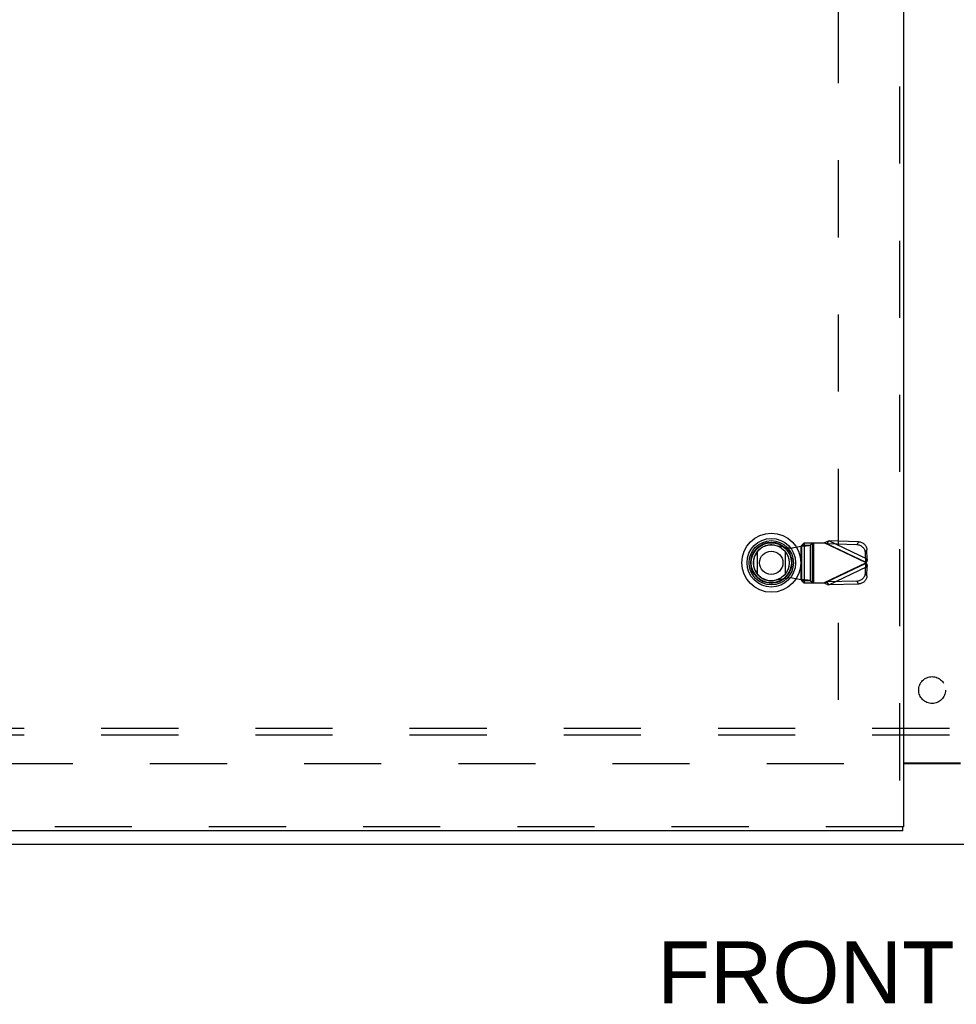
# Model space of a CAD drawing. Header units: inches. Extents: x 0 to 262, y 0 to 169.
# Tile 46 of 256: x 64 to 81, y 46 to 65. Entities that reach past the tile are written whole.
import ezdxf

# ---------------------------------------------------------------- set-up
doc = ezdxf.new("R2010")
doc.units = ezdxf.units.IN
doc.header["$LTSCALE"] = 14.384615
doc.header["$MEASUREMENT"] = 0
doc.linetypes.add('HIDDEN', pattern=[0.2, 0.1, -0.1])
doc.layers.get('0').update_dxf_attribs({"linetype": 'CONTINUOUS'})
for name, color, linetype in [('DEFAULT_2', 8, 'HIDDEN'), ('DIMENSIONS', 7, 'CONTINUOUS'), ('LEFTHAND_DOOR_ASSEMBLY', 7, 'CONTINUOUS'), ('SUBPANEL', 7, 'CONTINUOUS')]:
    doc.layers.add(name, color=color, linetype=linetype)
doc.styles.get("Standard").update_dxf_attribs({"font": 'arial.ttf'})

msp = doc.modelspace()

# ---------------------------------------------------------------- linework, layer by layer
at = {"color": 3, "linetype": 'Continuous'}
msp.add_line((80.307, 50.741), (81.37, 50.741), dxfattribs=at)
at = {"color": 7, "linetype": 'Continuous'}
for p, q in [((81.37, 50.726), (80.307, 50.726)), ((44.891, 49.226), (116.787, 49.226))]:
    msp.add_line(p, q, dxfattribs=at)
at = {"layer": 'DEFAULT_2', "color": 8, "linetype": 'HIDDEN'}
for p, q in [((79.089, 119.524), (79.089, 50.927)), ((79.193, 50.726), (46.589, 50.726))]:
    msp.add_line(p, q, dxfattribs=at)
at = {"layer": 'LEFTHAND_DOOR_ASSEMBLY', "color": 8, "linetype": 'HIDDEN'}
for p, q in [((80.232, 120.901), (80.232, 49.551)), ((77.901, 54.803), (78.195, 54.749)), ((78.195, 54.749), (78.392, 54.787)), ((78.392, 54.787), (78.427, 54.79)), ((78.392, 54.787), (78.392, 54.16)), ((78.45, 54.848), (78.411, 54.806)), ((78.411, 54.806), (78.566, 54.806)), ((78.411, 54.141), (78.411, 54.806)), ((78.45, 54.848), (78.825, 54.848)), ((78.454, 54.848), (78.454, 54.1)), ((78.566, 54.806), (78.605, 54.848)), ((78.566, 54.806), (78.566, 54.141)), ((78.609, 54.1), (78.609, 54.848)), ((78.628, 54.848), (78.628, 54.1)), ((78.854, 54.838), (78.825, 54.848)), ((79.612, 54.474), (78.825, 54.848)), ((78.883, 54.829), (78.91, 54.886)), ((79.437, 54.811), (78.883, 54.829)), ((78.883, 54.829), (79.603, 54.486)), ((79.464, 54.867), (78.91, 54.886)), ((79.63, 54.543), (78.91, 54.886)), ((79.464, 54.867), (79.437, 54.811)), ((79.597, 54.659), (79.624, 54.716)), ((79.603, 54.486), (79.597, 54.659)), ((79.63, 54.543), (79.624, 54.716)), ((79.612, 54.474), (78.825, 54.1)), ((79.603, 54.461), (78.883, 54.118)), ((78.91, 54.062), (79.63, 54.404)), ((79.597, 54.288), (79.603, 54.461)), ((79.63, 54.543), (79.603, 54.486)), ((79.603, 54.461), (79.63, 54.404)), ((79.624, 54.232), (79.63, 54.404)), ((79.624, 54.232), (79.597, 54.288)), ((78.195, 54.198), (77.901, 54.144)), ((78.392, 54.16), (78.195, 54.198)), ((78.566, 54.141), (78.411, 54.141)), ((78.411, 54.141), (78.45, 54.1)), ((78.45, 54.1), (78.825, 54.1)), ((78.605, 54.1), (78.566, 54.141)), ((78.825, 54.1), (78.854, 54.109)), ((78.854, 54.109), (78.873, 54.115)), ((78.873, 54.115), (78.883, 54.118)), ((79.437, 54.136), (78.883, 54.118)), ((78.91, 54.062), (78.883, 54.118)), ((79.464, 54.08), (78.91, 54.062)), ((79.437, 54.136), (79.464, 54.08)), ((80.294, 49.551), (45.507, 49.551))]:
    msp.add_line(p, q, dxfattribs=at)
at = {"layer": 'LEFTHAND_DOOR_ASSEMBLY', "color": 3, "linetype": 'Continuous'}
for p, q in [((80.307, 120.901), (80.307, 49.551)), ((80.294, 49.476), (45.507, 49.476))]:
    msp.add_line(p, q, dxfattribs=at)
at = {"layer": 'LEFTHAND_DOOR_ASSEMBLY', "color": 7, "linetype": 'Continuous'}
for p, q in [((77.583, 54.26), (77.583, 54.691)), ((78.095, 54.691), (78.095, 54.26)), ((80.307, 49.551), (80.294, 49.551)), ((80.294, 49.476), (80.294, 49.551))]:
    msp.add_line(p, q, dxfattribs=at)
at = {"layer": 'LEFTHAND_DOOR_ASSEMBLY', "color": 8, "linetype": 'HIDDEN'}
for points in [[(78.411, 54.806), (78.41, 54.803), (78.409, 54.801), (78.407, 54.799), (78.404, 54.796), (78.402, 54.794), (78.399, 54.792), (78.395, 54.789), (78.392, 54.787)], [(78.427, 54.79), (78.444, 54.791), (78.46, 54.792), (78.476, 54.794), (78.491, 54.795), (78.505, 54.796), (78.518, 54.798), (78.53, 54.799), (78.54, 54.8), (78.549, 54.802), (78.556, 54.803), (78.562, 54.804), (78.566, 54.806)], [(78.825, 54.848), (78.839, 54.854), (78.853, 54.861), (78.868, 54.867), (78.882, 54.874), (78.896, 54.88), (78.91, 54.886)], [(78.883, 54.829), (78.873, 54.832), (78.854, 54.838)], [(79.597, 54.659), (79.596, 54.673), (79.593, 54.688), (79.589, 54.702), (79.584, 54.715), (79.577, 54.729), (79.568, 54.741), (79.559, 54.753), (79.548, 54.764), (79.537, 54.774), (79.524, 54.783), (79.511, 54.791), (79.497, 54.798), (79.483, 54.803), (79.468, 54.807), (79.453, 54.809), (79.437, 54.811)], [(79.464, 54.867), (79.48, 54.866), (79.495, 54.864), (79.51, 54.86), (79.524, 54.854), (79.538, 54.848), (79.551, 54.84), (79.564, 54.831), (79.575, 54.821), (79.586, 54.81), (79.595, 54.798), (79.604, 54.785), (79.611, 54.772), (79.616, 54.758), (79.62, 54.744), (79.623, 54.73), (79.624, 54.716)], [(79.608, 54.48), (79.606, 54.482), (79.605, 54.484), (79.603, 54.486)], [(79.603, 54.461), (79.605, 54.463), (79.606, 54.465), (79.608, 54.467), (79.609, 54.469), (79.612, 54.474)], [(79.612, 54.474), (79.611, 54.476), (79.608, 54.48)], [(79.622, 54.509), (79.615, 54.485), (79.612, 54.474)], [(79.612, 54.474), (79.619, 54.45), (79.622, 54.438), (79.625, 54.426), (79.628, 54.415), (79.63, 54.404)], [(79.63, 54.543), (79.628, 54.532), (79.625, 54.521), (79.622, 54.509)], [(79.437, 54.136), (79.453, 54.138), (79.468, 54.14), (79.483, 54.144), (79.497, 54.15), (79.511, 54.156), (79.524, 54.164), (79.537, 54.173), (79.548, 54.183), (79.559, 54.194), (79.568, 54.206), (79.577, 54.218), (79.584, 54.232), (79.589, 54.245), (79.593, 54.26), (79.596, 54.274), (79.597, 54.288)], [(79.624, 54.232), (79.623, 54.217), (79.62, 54.203), (79.616, 54.189), (79.611, 54.175), (79.604, 54.162), (79.595, 54.149), (79.586, 54.137), (79.575, 54.126), (79.564, 54.116), (79.551, 54.107), (79.538, 54.099), (79.524, 54.093), (79.51, 54.088), (79.495, 54.084), (79.48, 54.081), (79.464, 54.08)], [(78.566, 54.141), (78.562, 54.143), (78.556, 54.144), (78.549, 54.145), (78.54, 54.147), (78.53, 54.148), (78.518, 54.149), (78.505, 54.151), (78.491, 54.152), (78.476, 54.153), (78.46, 54.155), (78.444, 54.156), (78.427, 54.157), (78.392, 54.16)], [(78.411, 54.141), (78.41, 54.144), (78.409, 54.146), (78.407, 54.148), (78.404, 54.151), (78.402, 54.153), (78.399, 54.155), (78.395, 54.158), (78.392, 54.16)], [(78.91, 54.062), (78.896, 54.067), (78.882, 54.074), (78.868, 54.08), (78.853, 54.086), (78.839, 54.093), (78.825, 54.1)]]:
    msp.add_lwpolyline(points, dxfattribs=at)
at = {"layer": 'LEFTHAND_DOOR_ASSEMBLY', "color": 7, "linetype": 'Continuous'}
for radius in [0.551, 0.453, 0.413, 0.384, 0.374, 0.335, 0.217]:
    msp.add_circle((77.839, 54.476), radius, dxfattribs=at)
at = {"layer": 'LEFTHAND_DOOR_ASSEMBLY', "color": 8, "linetype": 'HIDDEN'}
msp.add_arc((77.841, 54.474), 0.335, 79.673, 280.327, dxfattribs=at)
at = {"layer": 'SUBPANEL', "color": 8, "linetype": 'HIDDEN'}
for p, q in [((112.807, 51.382), (48.87, 51.382)), ((112.807, 51.257), (48.87, 51.257))]:
    msp.add_line(p, q, dxfattribs=at)
msp.add_circle((80.839, 52.101), 0.25, dxfattribs=at)

# ---------------------------------------------------------------- texts
at = {"layer": 'DIMENSIONS', "color": 2, "linetype": 'Continuous', "insert": (80.769, 47.412), "char_height": 1.1538, "width": 10.09723, "attachment_point": 2, "line_spacing_factor": 0.9}
msp.add_mtext('FRONT VIEW', dxfattribs=at)

doc.saveas('drawing.dxf')
